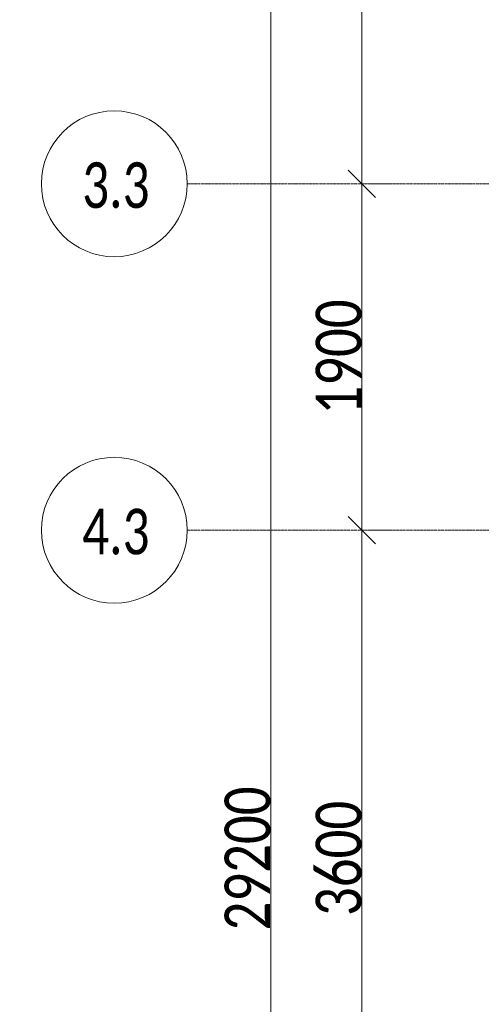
# Model space of a CAD drawing. Header units: millimetres. Extents: x -559767 to 178656, y -69521 to 138453.
# Tile 115 of 256: x -196066 to -193533, y 106071 to 111471. Entities that reach past the tile are written whole.
import ezdxf

# ---------------------------------------------------------------- set-up
doc = ezdxf.new("R2010")
doc.units = ezdxf.units.MM
doc.linetypes.add('-D1d1-15x02', pattern=[19, 15, -2, 0, -2])
doc.layers.get('Defpoints').update_dxf_attribs({"color": 31})
for name, color, linetype, lineweight in [('A-ANNO-DIMS', 8, 'Continuous', 5), ('nadpisi_v_tablice', 7, 'Continuous', 9), ('S-GRID', 7, 'Continuous', 5), ('S-GRID-IDEN', 7, 'Continuous', 5)]:
    doc.layers.add(name, color=color, linetype=linetype, lineweight=lineweight)
doc.styles.add('Calibri Light', font='calibril.ttf', dxfattribs={"width": 0.8, "height": 250})
doc.styles.add('Calibri Light_2', font='calibril.ttf', dxfattribs={"width": 0.75, "height": 250})
doc.styles.add('fl_iso paper', font='isocpeur.ttf', dxfattribs={"width": 0.8, "oblique": 10})
doc.dimstyles.new('2_5', dxfattribs={"dimscale": 304.8, "dimtxt": 294.337106, "dimasz": 0.492126, "dimexe": 0.492126, "dimexo": 0.492126, "dimgap": 0, "dimtad": 1, "dimdec": 0, "dimrnd": 5, "dimdsep": 46, "dimtxsty": 'Calibri Light', "dimblk1": 'OBLIQUE', "dimblk2": 'OBLIQUE', "dimsah": 1, "dimcen": 0.09, "dimdle": 0.492126, "dimazin": 0, "dimtfac": 1, "dimtdec": 4, "dimtix": 1, "dimtmove": 0, "dimatfit": 3, "dimfxl": 1, "dimtvp": 1, "dimtolj": 1, "dimtzin": 0, "dimlwd": 5, "dimlwe": 5, "dimarcsym": 2})

# ---------------------------------------------------------------- blocks, each defined once
blk = doc.blocks.new('Ось сетки - 8D-802830-50_AS_M_L13')
at = {"layer": 'S-GRID-IDEN'}
blk.add_circle((0, 0), 4, dxfattribs=at)
blk = doc.blocks.new('_Oblique')
at = {"color": 0, "linetype": 'ByBlock', "lineweight": -2}
blk.add_line((-0.5, -0.5), (0.5, 0.5), dxfattribs=at)
blk = doc.blocks.new('*D12493')
at = {"layer": 'A-ANNO-DIMS', "color": 0, "lineweight": 5, "transparency": 16777216}
for p, q in [((-194187.5, 104920.8), (-194187.5, 108820.8)), ((-194143.6, 108670.8), (-194037.5, 108670.8)), ((-194143.6, 105070.8), (-194037.5, 105070.8))]:
    blk.add_line(p, q, dxfattribs=at)
at = {"layer": 'Defpoints', "color": 0, "transparency": 16777216}
for p in [(-194293.6, 108670.8), (-194187.5, 108670.8), (-194293.6, 105070.8)]:
    blk.add_point(p, dxfattribs=at)
at = {"layer": 'A-ANNO-DIMS', "color": 0, "lineweight": 5, "transparency": 16777216, "xscale": 150, "yscale": 150, "zscale": 150}
for p, rotation in [((-194187.5, 108670.8), 90), ((-194187.5, 105070.8), 270)]:
    blk.add_blockref('_Oblique', p, dxfattribs=dict(at, rotation=rotation))
at = {"layer": 'A-ANNO-DIMS', "color": 0, "transparency": 16777216, "insert": (-194315.2, 106870.8), "char_height": 250, "width": 799.053, "attachment_point": 5, "rotation": 90, "style": 'Calibri Light'}
blk.add_mtext('\\A1;3600', dxfattribs=at)
blk = doc.blocks.new('*D12494')
at = {"layer": 'A-ANNO-DIMS', "color": 0, "lineweight": 5, "transparency": 16777216}
for p, q in [((-194187.5, 108520.8), (-194187.5, 110720.8)), ((-194143.6, 110570.8), (-194037.5, 110570.8)), ((-194143.6, 108670.8), (-194037.5, 108670.8))]:
    blk.add_line(p, q, dxfattribs=at)
at = {"layer": 'Defpoints', "color": 0, "transparency": 16777216}
for p in [(-194293.6, 110570.8), (-194187.5, 110570.8), (-194293.6, 108670.8)]:
    blk.add_point(p, dxfattribs=at)
at = {"layer": 'A-ANNO-DIMS', "color": 0, "lineweight": 5, "transparency": 16777216, "xscale": 150, "yscale": 150, "zscale": 150}
for p, rotation in [((-194187.5, 110570.8), 90), ((-194187.5, 108670.8), 270)]:
    blk.add_blockref('_Oblique', p, dxfattribs=dict(at, rotation=rotation))
at = {"layer": 'A-ANNO-DIMS', "color": 0, "transparency": 16777216, "insert": (-194315.2, 109620.8), "char_height": 250, "width": 799.053, "attachment_point": 5, "rotation": 90, "style": 'Calibri Light'}
blk.add_mtext('\\A1;1900', dxfattribs=at)
blk = doc.blocks.new('*D12481')
at = {"layer": 'A-ANNO-DIMS', "color": 0, "lineweight": 5, "transparency": 16777216}
for p, q in [((-194187.5, 110420.8), (-194187.5, 113220.8)), ((-194143.6, 113070.8), (-194037.5, 113070.8)), ((-194143.6, 110570.8), (-194037.5, 110570.8))]:
    blk.add_line(p, q, dxfattribs=at)
at = {"layer": 'Defpoints', "color": 0, "transparency": 16777216}
for p in [(-194293.6, 113070.8), (-194187.5, 113070.8), (-194293.6, 110570.8)]:
    blk.add_point(p, dxfattribs=at)
at = {"layer": 'A-ANNO-DIMS', "color": 0, "lineweight": 5, "transparency": 16777216, "xscale": 150, "yscale": 150, "zscale": 150}
for p, rotation in [((-194187.5, 113070.8), 90), ((-194187.5, 110570.8), 270)]:
    blk.add_blockref('_Oblique', p, dxfattribs=dict(at, rotation=rotation))
at = {"layer": 'A-ANNO-DIMS', "color": 0, "transparency": 16777216, "insert": (-194315.2, 111820.8), "char_height": 250, "width": 799.053, "attachment_point": 5, "rotation": 90, "style": 'Calibri Light'}
blk.add_mtext('\\A1;2500', dxfattribs=at)
blk = doc.blocks.new('*D12483')
at = {"layer": 'A-ANNO-DIMS', "color": 0, "lineweight": 5, "transparency": 16777216}
for p, q in [((-194687.5, 92120.8), (-194687.5, 121620.8)), ((-194643.6, 121470.8), (-194537.5, 121470.8)), ((-194643.6, 92270.8), (-194537.5, 92270.8))]:
    blk.add_line(p, q, dxfattribs=at)
at = {"layer": 'Defpoints', "color": 0, "transparency": 16777216}
for p in [(-194793.6, 121470.8), (-194687.5, 121470.8), (-194793.6, 92270.8)]:
    blk.add_point(p, dxfattribs=at)
at = {"layer": 'A-ANNO-DIMS', "color": 0, "lineweight": 5, "transparency": 16777216, "xscale": 150, "yscale": 150, "zscale": 150}
for p, rotation in [((-194687.5, 121470.8), 90), ((-194687.5, 92270.8), 270)]:
    blk.add_blockref('_Oblique', p, dxfattribs=dict(at, rotation=rotation))
at = {"layer": 'A-ANNO-DIMS', "color": 0, "transparency": 16777216, "insert": (-194815.2, 106870.8), "char_height": 250, "width": 978.55, "attachment_point": 5, "rotation": 90, "style": 'Calibri Light'}
blk.add_mtext('\\A1;29200', dxfattribs=at)

msp = doc.modelspace()

# ---------------------------------------------------------------- linework, layer by layer
at = {"layer": 'S-GRID', "linetype": '-D1d1-15x02'}
for p, q in [((-195147.1, 110570.8), (-153603.6, 110570.8)), ((-195147.1, 108670.8), (-153603.6, 108670.8))]:
    msp.add_line(p, q, dxfattribs=at)

# ---------------------------------------------------------------- block references
at = {"layer": 'S-GRID-IDEN', "xscale": 99.99999999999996, "yscale": 99.99999999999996, "zscale": 99.99999999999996, "rotation": 270}
for p in [(-195547.1, 110570.8), (-195547.1, 108670.8)]:
    msp.add_blockref('Ось сетки - 8D-802830-50_AS_M_L13', p, dxfattribs=at)

# ---------------------------------------------------------------- texts
at = {"layer": 'nadpisi_v_tablice', "lineweight": 18, "insert": (-226960, 126787.5), "char_height": 10000, "width": 9720.362, "attachment_point": 1, "style": 'fl_iso paper'}
msp.add_mtext('\\pxsm1;{\\C1;13-16 эт.}', dxfattribs=at)
at = {"layer": 'S-GRID-IDEN', "char_height": 250, "width": 415.274, "attachment_point": 1, "style": 'Calibri Light_2'}
for s, insert in [('3.3', (-195723.3, 110688.5)), ('4.3', (-195723.3, 108788.5))]:
    msp.add_mtext(s, dxfattribs=dict(at, insert=insert))

# ---------------------------------------------------------------- dimensions: what is measured, and where the dimension line sits
at = {"layer": 'A-ANNO-DIMS'}
for base, p1, p2, override, picture, middle in [((-194687.5, 121470.8), (-194793.6, 92270.8), (-194793.6, 121470.8), {"dimpost": '<>', "dimfxl": 29200}, '*D12483', (-194815.2, 106870.8)), ((-194187.5, 113070.8), (-194293.6, 110570.8), (-194293.6, 113070.8), {"dimpost": '<>', "dimfxl": 2500}, '*D12481', (-194315.2, 111820.8)), ((-194187.5, 110570.8), (-194293.6, 108670.8), (-194293.6, 110570.8), {"dimpost": '<>', "dimfxl": 1900}, '*D12494', (-194315.2, 109620.8)), ((-194187.5, 108670.8), (-194293.6, 105070.8), (-194293.6, 108670.8), {"dimpost": '<>', "dimfxl": 3600}, '*D12493', (-194315.2, 106870.8))]:
    dim = msp.add_linear_dim(base=base, p1=p1, p2=p2, angle=90, dimstyle='2_5', override=override, dxfattribs=at)
    dim.commit()
    dim.dimension.update_dxf_attribs({"geometry": picture, "text_midpoint": middle})

doc.saveas('drawing.dxf')
